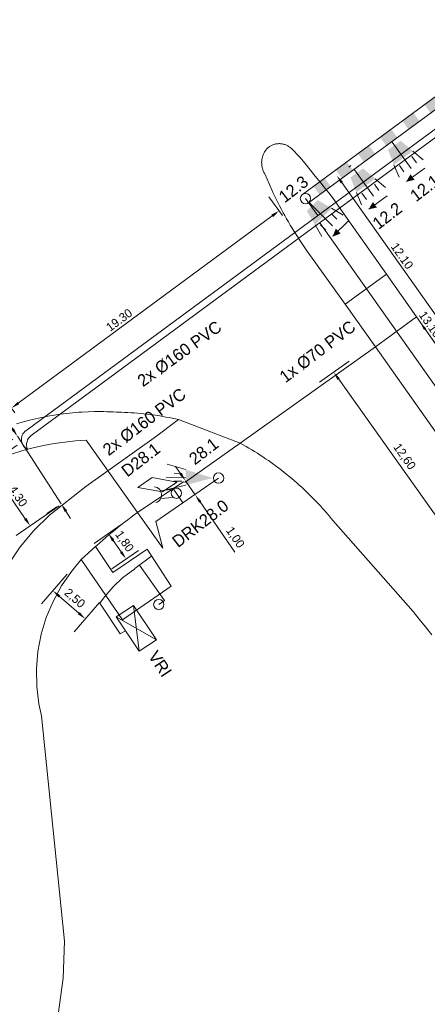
# Model space of a CAD drawing. Header units: metres. Extents: x 145932 to 146586, y 490286 to 490804.
# Tile 17 of 25: x 146259 to 146283, y 490454 to 490511. Entities that reach past the tile are written whole.
import ezdxf
from ezdxf.enums import TextEntityAlignment as Align

# ---------------------------------------------------------------- set-up
doc = ezdxf.new("R2010")
doc.units = ezdxf.units.M
doc.header["$MEASUREMENT"] = 0
for name, color, linetype, lineweight in [('B-WE-IW-VRI_KABEL_DETECTIELUS-G', 13, 'Continuous', 18), ('B-WE-IW-VRI_KABEL_DETECTIELUS-T18', 13, 'Continuous', 18), ('B-WE-IW-VRI_KABEL_SIGNAALKABEL-G', 93, 'Continuous', 18), ('B-WE-IW-VRI_KABEL_SIGNAALKABEL-M', 93, 'Continuous', 18), ('B-WE-IW-VRI_KABELDOORVOER_MANTELBUIS-T18', 254, 'Continuous', 18), ('B-WE-IW-VRI_KAST-G', 254, 'Continuous', 18), ('B-WE-IW-VRI_KAST-T18', 254, 'Continuous', 18), ('B-WE-IW-VRI_LANTAARN-G', 254, 'Continuous', 18), ('B-WE-IW-VRI_LANTAARN-T18', 254, 'Continuous', 18), ('B-WE-IW-VRI_OVERIG-G', 254, 'Continuous', 18), ('B-WE-IW-VRI_OVERIG-T18', 254, 'Continuous', 18), ('og-bs-gbkn-verharding', 40, 'Continuous', 9)]:
    doc.layers.add(name, color=color, linetype=linetype, lineweight=lineweight)
doc.layers.add('B-WE-IW-VRI_OVERIG-S', color=1, linetype='Continuous')
doc.styles.add('I020-1', font='ISO', dxfattribs={"height": 2})
doc.styles.add('ISO-NLCS', font='ISO-NLCS.SHX', dxfattribs={"height": 1.8})
doc.styles.add('nlcs_iso', font='iso-nlcs.shx')
doc.dimstyles.new('NLCS-LGL-500-B', dxfattribs={"dimtxt": 0.7, "dimasz": 1, "dimexe": 1, "dimexo": 1, "dimgap": 0.35, "dimtad": 1, "dimzin": 0, "dimtxsty": 'nlcs_iso', "dimcen": 1, "dimdle": 2, "dimclrd": 256, "dimclre": 8, "dimclrt": 256, "dimaunit": 2, "dimadec": 6, "dimazin": 0, "dimtfac": 1, "dimtmove": 0, "dimatfit": 0, "dimfxl": 1, "dimtolj": 1, "dimtzin": 0, "dimlwd": 18, "dimlwe": 18, "dimarcsym": 0})

# ---------------------------------------------------------------- blocks, each defined once
blk = doc.blocks.new('*D15')
at = {"layer": 'B-WE-IW-VRI_KABEL_SIGNAALKABEL-M', "color": 8, "lineweight": 18}
for p, q in [((146278.349, 490491.384), (146276.644, 490490.172)), ((146285.647, 490481.113), (146283.942, 490479.901))]:
    blk.add_line(p, q, dxfattribs=at)
at = {"layer": 'B-WE-IW-VRI_KABEL_SIGNAALKABEL-M', "lineweight": 18}
blk.add_line((146277.749, 490490.344), (146284.468, 490480.888), dxfattribs=at)
at = {"layer": 'B-WE-IW-VRI_KABEL_SIGNAALKABEL-M'}
for points in [[(146277.817, 490490.392), (146277.681, 490490.296), (146277.459, 490490.752)], [(146284.536, 490480.936), (146284.4, 490480.84), (146284.758, 490480.481)]]:
    blk.add_solid(points, dxfattribs=at)
at = {"layer": 'DEFPOINTS', "color": 0}
for p in [(146279.164, 490491.963), (146286.462, 490481.692), (146284.758, 490480.481)]:
    blk.add_point(p, dxfattribs=at)
at = {"layer": 'B-WE-IW-VRI_KABEL_SIGNAALKABEL-M', "insert": (146281.545, 490485.834), "char_height": 0.5, "attachment_point": 5, "rotation": 305.3969, "style": 'nlcs_iso'}
blk.add_mtext('\\A1;12,60', dxfattribs=at)
blk = doc.blocks.new('*D49')
at = {"layer": 'B-WE-IW-VRI_KABEL_SIGNAALKABEL-M', "color": 8, "lineweight": 18}
for p, q in [((146274.497, 490499.834), (146273.698, 490500.918)), ((146258.955, 490488.379), (146258.156, 490489.463))]:
    blk.add_line(p, q, dxfattribs=at)
at = {"layer": 'B-WE-IW-VRI_KABEL_SIGNAALKABEL-M', "lineweight": 18}
blk.add_line((146259.151, 490488.954), (146273.889, 490499.816), dxfattribs=at)
at = {"layer": 'B-WE-IW-VRI_KABEL_SIGNAALKABEL-M'}
for points in [[(146273.84, 490499.884), (146273.939, 490499.749), (146274.292, 490500.113)], [(146259.102, 490489.021), (146259.201, 490488.887), (146258.749, 490488.658)]]:
    blk.add_solid(points, dxfattribs=at)
at = {"layer": 'DEFPOINTS', "color": 0}
for p in [(146274.292, 490500.113), (146275.091, 490499.029), (146259.548, 490487.574)]:
    blk.add_point(p, dxfattribs=at)
at = {"layer": 'B-WE-IW-VRI_KABEL_SIGNAALKABEL-M', "insert": (146265.007, 490493.775), "char_height": 0.5, "attachment_point": 5, "rotation": 36.391, "style": 'nlcs_iso'}
blk.add_mtext('\\A1;19.30', dxfattribs=at)
blk = doc.blocks.new('*D58')
at = {"layer": 'B-WE-IW-VRI_KABEL_SIGNAALKABEL-M', "color": 8, "lineweight": 18}
for p, q in [((146259.084, 490486.505), (146256.59, 490484.783)), ((146261.515, 490482.985), (146259.021, 490481.263))]:
    blk.add_line(p, q, dxfattribs=at)
at = {"layer": 'B-WE-IW-VRI_KABEL_SIGNAALKABEL-M', "lineweight": 18}
blk.add_line((146257.697, 490484.94), (146259.559, 490482.242), dxfattribs=at)
at = {"layer": 'B-WE-IW-VRI_KABEL_SIGNAALKABEL-M'}
for points in [[(146257.765, 490484.987), (146257.628, 490484.892), (146257.412, 490485.351)], [(146259.628, 490482.29), (146259.491, 490482.195), (146259.844, 490481.831)]]:
    blk.add_solid(points, dxfattribs=at)
at = {"layer": 'DEFPOINTS', "color": 0}
for p in [(146259.906, 490487.074), (146262.338, 490483.554, 0.647), (146259.844, 490481.831)]:
    blk.add_point(p, dxfattribs=at)
at = {"layer": 'B-WE-IW-VRI_KABEL_SIGNAALKABEL-M', "insert": (146259.141, 490483.553), "char_height": 0.5, "attachment_point": 5, "rotation": 304.6319, "style": 'nlcs_iso'}
blk.add_mtext('\\A1;4.30', dxfattribs=at)
blk = doc.blocks.new('*D59')
at = {"layer": 'B-WE-IW-VRI_KABEL_SIGNAALKABEL-M', "color": 8, "lineweight": 18}
for p, q in [((146265.106, 490481.884), (146263.559, 490480.811)), ((146266.132, 490480.402), (146264.585, 490479.33))]:
    blk.add_line(p, q, dxfattribs=at)
at = {"layer": 'B-WE-IW-VRI_KABEL_SIGNAALKABEL-M', "lineweight": 18}
blk.add_line((146265.122, 490480.311), (146264.665, 490480.97), dxfattribs=at)
at = {"layer": 'B-WE-IW-VRI_KABEL_SIGNAALKABEL-M'}
for points in [[(146264.734, 490481.017), (146264.597, 490480.922), (146264.381, 490481.381)], [(146265.191, 490480.358), (146265.054, 490480.263), (146265.407, 490479.9)]]:
    blk.add_solid(points, dxfattribs=at)
at = {"layer": 'DEFPOINTS', "color": 0}
for p in [(146265.928, 490482.453), (146264.381, 490481.381), (146266.954, 490480.972)]:
    blk.add_point(p, dxfattribs=at)
at = {"layer": 'B-WE-IW-VRI_KABEL_SIGNAALKABEL-M', "insert": (146265.287, 490480.913), "char_height": 0.5, "attachment_point": 5, "rotation": 304.7203, "style": 'nlcs_iso'}
blk.add_mtext('\\A1;1,80', dxfattribs=at)
blk = doc.blocks.new('*D60')
at = {"layer": 'B-WE-IW-VRI_KABEL_SIGNAALKABEL-M', "lineweight": 18}
for p, q in [((146268.571, 490484.858), (146268.286, 490485.269)), ((146268.855, 490484.447), (146269.425, 490483.625)), ((146269.71, 490483.214), (146271.727, 490480.303))]:
    blk.add_line(p, q, dxfattribs=at)
at = {"layer": 'B-WE-IW-VRI_KABEL_SIGNAALKABEL-M'}
for points in [[(146268.639, 490484.905), (146268.502, 490484.81), (146268.855, 490484.447)], [(146269.778, 490483.261), (146269.641, 490483.166), (146269.425, 490483.625)]]:
    blk.add_solid(points, dxfattribs=at)
at = {"layer": 'DEFPOINTS', "color": 0}
for p in [(146268.855, 490484.447), (146268.855, 490484.447), (146269.425, 490483.625)]:
    blk.add_point(p, dxfattribs=at)
at = {"layer": 'B-WE-IW-VRI_KABEL_SIGNAALKABEL-M', "insert": (146271.719, 490481.139), "char_height": 0.5, "attachment_point": 5, "rotation": 304.7203, "style": 'nlcs_iso'}
blk.add_mtext('\\A1;1,00', dxfattribs=at)
blk = doc.blocks.new('*D61')
at = {"layer": 'B-WE-IW-VRI_KABEL_SIGNAALKABEL-M', "color": 8, "lineweight": 18}
for p, q in [((146261.982, 490479.02), (146260.5, 490477.311)), ((146263.87, 490477.382), (146262.389, 490475.673))]:
    blk.add_line(p, q, dxfattribs=at)
at = {"layer": 'B-WE-IW-VRI_KABEL_SIGNAALKABEL-M', "lineweight": 18}
blk.add_line((146261.533, 490477.739), (146262.666, 490476.756), dxfattribs=at)
at = {"layer": 'B-WE-IW-VRI_KABEL_SIGNAALKABEL-M'}
for points in [[(146261.588, 490477.802), (146261.478, 490477.676), (146261.155, 490478.067)], [(146262.721, 490476.819), (146262.612, 490476.694), (146263.044, 490476.429)]]:
    blk.add_solid(points, dxfattribs=at)
at = {"layer": 'DEFPOINTS', "color": 0}
for p in [(146262.637, 490479.775), (146264.526, 490478.137), (146263.044, 490476.429)]:
    blk.add_point(p, dxfattribs=at)
at = {"layer": 'B-WE-IW-VRI_KABEL_SIGNAALKABEL-M', "insert": (146262.407, 490477.603), "char_height": 0.5, "attachment_point": 5, "rotation": 319.0629, "style": 'nlcs_iso'}
blk.add_mtext('\\A1;2,50', dxfattribs=at)
blk = doc.blocks.new('*D62')
at = {"layer": 'B-WE-IW-VRI_KABEL_SIGNAALKABEL-M', "lineweight": 18}
for p, q in [((146258.828, 490487.445), (146256.819, 490490.543)), ((146261.647, 490483.098), (146259.1, 490487.026)), ((146261.919, 490482.679), (146262.191, 490482.259))]:
    blk.add_line(p, q, dxfattribs=at)
at = {"layer": 'B-WE-IW-VRI_KABEL_SIGNAALKABEL-M', "color": 8, "lineweight": 18}
for p, q in [((146258.837, 490486.855), (146258.261, 490486.482)), ((146261.384, 490482.928), (146260.808, 490482.554))]:
    blk.add_line(p, q, dxfattribs=at)
at = {"layer": 'B-WE-IW-VRI_KABEL_SIGNAALKABEL-M'}
for points in [[(146258.898, 490487.491), (146258.758, 490487.4), (146259.1, 490487.026)], [(146261.989, 490482.724), (146261.849, 490482.633), (146261.647, 490483.098)]]:
    blk.add_solid(points, dxfattribs=at)
at = {"layer": 'DEFPOINTS', "color": 0}
for p in [(146259.676, 490487.399), (146262.223, 490483.472, 0.596), (146261.647, 490483.098)]:
    blk.add_point(p, dxfattribs=at)
at = {"layer": 'B-WE-IW-VRI_KABEL_SIGNAALKABEL-M', "insert": (146257.577, 490490.11), "char_height": 0.5, "attachment_point": 5, "rotation": 302.9625, "style": 'nlcs_iso'}
blk.add_mtext('\\A1;4.70', dxfattribs=at)
blk = doc.blocks.new('*D64')
at = {"layer": 'B-WE-IW-VRI_KABEL_SIGNAALKABEL-M', "color": 8, "lineweight": 18}
for p, q in [((146278.347, 490502.655), (146278.461, 490502.735)), ((146285.351, 490492.74), (146285.465, 490492.82))]:
    blk.add_line(p, q, dxfattribs=at)
at = {"layer": 'B-WE-IW-VRI_KABEL_SIGNAALKABEL-M', "lineweight": 18}
blk.add_line((146284.36, 490492.651), (146277.933, 490501.75), dxfattribs=at)
at = {"layer": 'B-WE-IW-VRI_KABEL_SIGNAALKABEL-M'}
for points in [[(146278.001, 490501.798), (146277.865, 490501.702), (146277.644, 490502.158)], [(146284.428, 490492.7), (146284.292, 490492.603), (146284.648, 490492.243)]]:
    blk.add_solid(points, dxfattribs=at)
at = {"layer": 'DEFPOINTS', "color": 0}
for p in [(146277.531, 490502.078), (146277.644, 490502.158), (146284.535, 490492.163)]:
    blk.add_point(p, dxfattribs=at)
at = {"layer": 'B-WE-IW-VRI_KABEL_SIGNAALKABEL-M', "insert": (146281.429, 490497.493), "char_height": 0.5, "attachment_point": 5, "rotation": 305.2382, "style": 'nlcs_iso'}
blk.add_mtext('\\A1;12.10', dxfattribs=at)
blk = doc.blocks.new('V_MAST')
blk.add_circle((0, 0), 0.3)
blk = doc.blocks.new('*D114')
at = {"layer": 'B-WE-IW-VRI_KABEL_SIGNAALKABEL-M', "color": 8, "lineweight": 18}
for p, q in [((146283.291, 490494.232), (146283.291, 490494.232)), ((146285.252, 490491.464), (146285.252, 490491.464))]:
    blk.add_line(p, q, dxfattribs=at)
at = {"layer": 'B-WE-IW-VRI_KABEL_SIGNAALKABEL-M', "lineweight": 18}
blk.add_line((146284.147, 490491.294), (146282.764, 490493.246), dxfattribs=at)
at = {"layer": 'B-WE-IW-VRI_KABEL_SIGNAALKABEL-M'}
for points in [[(146282.832, 490493.294), (146282.696, 490493.198), (146282.475, 490493.654)], [(146284.215, 490491.342), (146284.079, 490491.245), (146284.436, 490490.886)]]:
    blk.add_solid(points, dxfattribs=at)
at = {"layer": 'DEFPOINTS', "color": 0}
for p in [(146282.475, 490493.654), (146282.475, 490493.654), (146284.436, 490490.886)]:
    blk.add_point(p, dxfattribs=at)
at = {"layer": 'B-WE-IW-VRI_KABEL_SIGNAALKABEL-M', "insert": (146283.057, 490493.524), "char_height": 0.5, "attachment_point": 5, "rotation": 305.3109, "style": 'nlcs_iso'}
blk.add_mtext('\\A1;13.10', dxfattribs=at)
blk = doc.blocks.new('V_30LNT')
at = {"layer": 'B-WE-IW-VRI_LANTAARN-G'}
for p, q in [((1.3, 0.6), (1.979, 0.769)), ((0.3, 0), (1.975, 0)), ((1.5, 0.4), (1.9, 0.4)), ((1.5, -0.4), (1.9, -0.4)), ((1.3, -0.6), (1.979, -0.769))]:
    blk.add_line(p, q, dxfattribs=at)
blk.add_solid([(0.5, 0.4), (0.5, -0.4), (1.3, 0.6), (1.3, -0.6)], dxfattribs=at)
at = {"layer": 'B-WE-IW-VRI_LANTAARN-T18', "style": 'I020-1'}
blk.add_attdef('LNT', text='', height=1, dxfattribs=at).set_placement((3.534, -0.001), align=Align.MIDDLE)
blk = doc.blocks.new('V_20LNT')
for p, q in [((1.7, 0.4), (2.666, 0.659)), ((1.7, 0), (2.7, 0)), ((1.9, 0.2), (2.3, 0.2)), ((1.7, -0.4), (2.666, -0.659)), ((1.9, -0.2), (2.3, -0.2))]:
    blk.add_line(p, q)
blk.add_solid([(0.3, 0), (1.7, 0.4), (1.7, -0.4)])
at = {"layer": 'B-WE-IW-VRI_OVERIG-S', "style": 'I020-1'}
blk.add_attdef('LNT', text='', height=1, dxfattribs=at).set_placement((4.129, 0), align=Align.MIDDLE)
blk = doc.blocks.new('V_DRK')
for p, q in [((0.22, 0.204), (0.818, 0.204)), ((0.22, -0.204), (0.806, -0.204))]:
    blk.add_line(p, q)
blk.add_arc((1.174, -0.01), 0.416, 101.0729, 258.884)
at = {"layer": 'B-WE-IW-VRI_OVERIG-S', "style": 'I020-1'}
blk.add_attdef('INST', text='', height=1, dxfattribs=at).set_placement((3.19, -0.003), align=Align.MIDDLE)
blk = doc.blocks.new('vri-automaat')
at = {"layer": 'B-WE-IW-VRI_KAST-G'}
for p, q in [((-1.2, 0.6), (1.2, -0.6)), ((-1.2, -0.6), (-1.2, 0.6)), ((-1.2, -0.6), (1.2, 0.6)), ((-1.2, 0.6), (1.2, 0.6)), ((1.2, 0.6), (1.2, -0.6)), ((1.2, -0.6), (-1.2, -0.6))]:
    blk.add_line(p, q, dxfattribs=at)
at = {"layer": 'B-WE-IW-VRI_KAST-T18', "style": 'ISO-NLCS'}
blk.add_attdef('Automaat nr.', text='', height=0.7, dxfattribs=at).set_placement((1.7, 0), align=Align.MIDDLE_LEFT)

msp = doc.modelspace()

# ---------------------------------------------------------------- linework, layer by layer
at = {"layer": 'B-WE-IW-VRI_KABEL_DETECTIELUS-G', "flags": 128}
msp.add_lwpolyline([(146266.916, 490484.632), (146266.1, 490484.053), (146267.523, 490483.802), (146268.345, 490484.372)], close=True, dxfattribs=at)
at = {"layer": 'B-WE-IW-VRI_KABEL_SIGNAALKABEL-G', "ltscale": 0.1}
for p, q in [((146275.821, 490500.82), (146276.547, 490499.835)), ((146268.149, 490483.989), (146268.7, 490483.157)), ((146265.924, 490479.344), (146266.894, 490480.084))]:
    msp.add_line(p, q, dxfattribs=at)
at = {"layer": 'B-WE-IW-VRI_KABEL_SIGNAALKABEL-G', "ltscale": 0.1, "flags": 128}
for points in [[(146259.676, 490487.4), (146290.931, 490510.436)], [(146291.058, 490510.033), (146259.906, 490487.074)], [(146334.367, 490420.143), (146333.41, 490419.436), (146329.445, 490424.804), (146276.651, 490499.411)], [(146270.782, 490484.6), (146267.14, 490482.077), (146267.534, 490480.525)], [(146265.916, 490479.338), (146265.208, 490478.802), (146264.655, 490478.286), (146264.159, 490477.715), (146263.894, 490477.336)], [(146267.308, 490477.263), (146267.635, 490477.505), (146266.183, 490479.541)], [(146265.343, 490475.712), (146265.068, 490475.569), (146263.894, 490477.336)]]:
    msp.add_lwpolyline(points, dxfattribs=at)
msp.add_lwpolyline([(146267.534, 490480.525), (146263.101, 490486.798, 0.156085), (146253.903, 490483.38), (146236.534, 490469.747), (146208.818, 490448.429), (146203.588, 490444.48), (146178.661, 490425.686), (146141.658, 490398.594), (146141.658, 490398.594), (146082.202, 490357.802), (146072.29, 490353.918), (146059.995, 490345.988), (146057.716, 490349.267), (146057.549, 490349.158), (146037.521, 490336.054), (146003.937, 490314.245), (146003.277, 490313.83)], format="xyb", dxfattribs=at)
at = {"layer": 'B-WE-IW-VRI_KABEL_SIGNAALKABEL-G', "ltscale": 0.1}
for centre, radius, start, end in [((146259.968, 490486.837), 0.634, 117.4282, 243.6594), ((146260.306, 490486.532), 0.673, 126.4174, 202.9824)]:
    msp.add_arc(centre, radius, start, end, dxfattribs=at)
at = {"layer": 'B-WE-IW-VRI_OVERIG-G'}
for p, q in [((146289.432, 490511.205), (146275.643, 490501.062)), ((146275.998, 490500.579), (146289.788, 490510.722)), ((146281.691, 490501.817), (146282.745, 490502.589)), ((146279.508, 490500.214), (146280.564, 490500.982)), ((146277.417, 490498.632), (146278.342, 490499.553))]:
    msp.add_line(p, q, dxfattribs=at)
for points in [[(146281.672, 490501.804, 0, 0.394, 0), (146282.036, 490502.07, 0.394, 0.394, 0)], [(146279.489, 490500.2, 0, 0.394, 0), (146279.854, 490500.465, 0.394, 0.394, 0)], [(146277.4, 490498.616, 0, 0.394, 0), (146277.72, 490498.934, 0.394, 0.394, 0)]]:
    msp.add_lwpolyline(points, format="xyseb", dxfattribs=at)
for points in [[(146283.087, 490505.793), (146282.732, 490506.276), (146283.732, 490506.267), (146283.376, 490506.75)], [(146281.798, 490504.845), (146281.443, 490505.328), (146282.443, 490505.319), (146282.087, 490505.802)], [(146280.509, 490503.897), (146280.154, 490504.38), (146281.154, 490504.371), (146280.798, 490504.854)], [(146279.221, 490502.949), (146278.865, 490503.432), (146279.865, 490503.423), (146279.51, 490503.906)], [(146277.932, 490502.001), (146277.576, 490502.484), (146278.576, 490502.475), (146278.221, 490502.958)], [(146276.643, 490501.053), (146276.287, 490501.536), (146277.287, 490501.527), (146276.932, 490502.01)]]:
    msp.add_solid(points, dxfattribs=at)
at = {"layer": 'og-bs-gbkn-verharding'}
for p, q in [((146275.003, 490503.727), (146275.494, 490503.235)), ((146273.863, 490501.335), (146273.461, 490502.255)), ((146277.171, 490501.155), (146277.387, 490500.88)), ((146277.387, 490500.88), (146278.006, 490500)), ((146278.006, 490500), (146280.516, 490496.433)), ((146278.127, 490494.697), (146275.866, 490497.842)), ((146278.127, 490494.697), (146280.516, 490496.433)), ((146280.516, 490496.433), (146282.258, 490493.969)), ((146279.891, 490492.225), (146278.127, 490494.697)), ((146279.891, 490492.225), (146282.258, 490493.969)), ((146272.029, 490486.63), (146279.891, 490492.225)), ((146294.505, 490471.424), (146279.891, 490492.225)), ((146267.041, 490486.936), (146268.452, 490487.992)), ((146268.452, 490487.992), (146272.029, 490486.63)), ((146263.073, 490484.116), (146267.041, 490486.936)), ((146272.029, 490486.63), (146268.841, 490484.368)), ((146282.065, 490476.856), (146277.436, 490482.116)), ((146263.634, 490480.622), (146262.8, 490479.877)), ((146263.634, 490480.622), (146264.635, 490479.123)), ((146260.49, 490470.81), (146261.83, 490457.72))]:
    msp.add_line(p, q, dxfattribs=at)
for points in [[(146275.003, 490503.727), (146274.951, 490503.773), (146274.916, 490503.802), (146274.88, 490503.828), (146274.842, 490503.853), (146274.804, 490503.877), (146274.764, 490503.898), (146274.724, 490503.918), (146274.682, 490503.936), (146274.64, 490503.952), (146274.597, 490503.966), (146274.554, 490503.978), (146274.51, 490503.989), (146274.466, 490503.997), (146274.421, 490504.004), (146274.376, 490504.008), (146274.331, 490504.01), (146274.286, 490504.011), (146274.241, 490504.009), (146274.196, 490504.006), (146274.152, 490504), (146274.107, 490503.993), (146274.063, 490503.983), (146274.019, 490503.972), (146273.976, 490503.959), (146273.934, 490503.943), (146273.892, 490503.926), (146273.851, 490503.907), (146273.811, 490503.887), (146273.772, 490503.864), (146273.734, 490503.84), (146273.697, 490503.814), (146273.662, 490503.787), (146273.627, 490503.758), (146273.594, 490503.727), (146273.566, 490503.695), (146273.535, 490503.656), (146273.506, 490503.616), (146273.478, 490503.575), (146273.451, 490503.533), (146273.427, 490503.489), (146273.404, 490503.445), (146273.383, 490503.4), (146273.364, 490503.354), (146273.347, 490503.308), (146273.331, 490503.26), (146273.318, 490503.212), (146273.306, 490503.164), (146273.297, 490503.115), (146273.289, 490503.066)], [(146275.494, 490503.235), (146275.796, 490502.868), (146276.095, 490502.5), (146276.394, 490502.131), (146276.691, 490501.761), (146276.986, 490501.389), (146277.171, 490501.155)], [(146273.289, 490503.066), (146273.284, 490503.017), (146273.28, 490502.967), (146273.278, 490502.917), (146273.279, 490502.868), (146273.281, 490502.818), (146273.286, 490502.768), (146273.292, 490502.719), (146273.3, 490502.67), (146273.311, 490502.621), (146273.323, 490502.573), (146273.337, 490502.526), (146273.353, 490502.479), (146273.371, 490502.432), (146273.391, 490502.387), (146273.412, 490502.342), (146273.436, 490502.298), (146273.461, 490502.255)], [(146274.534, 490500), (146274.517, 490500.031), (146274.416, 490500.22), (146274.316, 490500.41), (146274.218, 490500.6), (146274.123, 490500.792), (146274.028, 490500.985), (146273.936, 490501.178), (146273.863, 490501.335)], [(146275.866, 490497.842), (146275.744, 490498.018), (146275.624, 490498.196), (146275.506, 490498.375), (146275.389, 490498.555), (146275.274, 490498.735), (146275.161, 490498.917), (146275.049, 490499.1), (146274.939, 490499.284), (146274.831, 490499.47), (146274.725, 490499.656), (146274.62, 490499.843), (146274.534, 490500)], [(146282.258, 490493.969), (146305.409, 490461.19), (146345.15, 490404.858)], [(146259.046, 490487.756), (146259.452, 490487.87), (146259.803, 490487.963), (146260.156, 490488.047), (146260.334, 490488.087), (146260.511, 490488.124), (146260.867, 490488.194), (146261.225, 490488.255), (146261.584, 490488.308), (146261.764, 490488.332), (146261.945, 490488.354), (146262.306, 490488.391), (146262.486, 490488.407), (146262.667, 490488.421), (146262.849, 490488.432), (146263.211, 490488.45), (146263.574, 490488.46), (146263.937, 490488.461), (146264.119, 490488.459), (146264.3, 490488.455), (146264.663, 490488.44), (146264.844, 490488.43), (146265.139, 490488.423), (146265.325, 490488.416), (146265.511, 490488.407), (146265.696, 490488.396), (146265.882, 490488.383), (146266.067, 490488.368), (146266.437, 490488.332), (146266.622, 490488.311), (146266.99, 490488.263), (146267.358, 490488.207), (146267.724, 490488.143), (146267.907, 490488.108), (146268.089, 490488.071), (146268.271, 490488.033), (146268.452, 490487.992)], [(146277.436, 490482.116), (146277.315, 490482.264), (146277.192, 490482.41), (146277.068, 490482.556), (146276.942, 490482.7), (146276.815, 490482.842), (146276.686, 490482.984), (146276.556, 490483.124), (146276.424, 490483.262), (146276.291, 490483.4), (146276.157, 490483.535), (146276.021, 490483.67), (146275.884, 490483.803), (146275.745, 490483.934), (146275.605, 490484.064), (146275.463, 490484.193), (146275.321, 490484.32), (146275.176, 490484.446), (146275.031, 490484.57), (146274.884, 490484.692), (146274.736, 490484.813), (146274.587, 490484.933), (146274.437, 490485.051), (146274.285, 490485.167), (146274.132, 490485.282), (146273.978, 490485.395), (146273.823, 490485.506), (146273.666, 490485.616), (146273.509, 490485.724), (146273.35, 490485.831), (146273.19, 490485.936), (146273.029, 490486.039), (146272.867, 490486.141), (146272.704, 490486.241), (146272.54, 490486.339), (146272.375, 490486.435), (146272.209, 490486.53), (146272.029, 490486.63)], [(146268.841, 490484.368), (146268.751, 490484.388), (146266.264, 490482.741)], [(146263.073, 490484.116), (146260.96, 490482.44), (146260.06, 490481.566), (146259.256, 490480.603), (146258.557, 490479.561)], [(146266.264, 490482.741), (146266.073, 490482.605), (146265.884, 490482.467), (146265.696, 490482.327), (146265.509, 490482.186), (146265.323, 490482.043), (146265.138, 490481.899), (146264.955, 490481.753), (146264.773, 490481.605), (146264.592, 490481.456), (146264.412, 490481.306), (146264.234, 490481.154), (146264.057, 490481), (146263.881, 490480.845), (146263.707, 490480.688), (146263.634, 490480.622)], [(146264.635, 490479.123), (146266.635, 490480.477), (146268.016, 490478.334), (146265.204, 490476.378), (146262.8, 490479.877)], [(146262.8, 490479.877), (146262.247, 490479.172), (146261.664, 490478.338), (146261.172, 490477.447), (146260.776, 490476.509), (146260.479, 490475.535), (146260.286, 490474.536), (146260.199, 490473.522), (146260.218, 490472.504), (146260.343, 490471.494), (146260.49, 490470.81)], [(146283.162, 490475.505), (146282.796, 490475.959), (146282.428, 490476.412), (146282.065, 490476.856)], [(146261.83, 490457.72), (146261.763, 490455.585), (146261.473, 490453.469), (146260.964, 490451.395), (146260.24, 490449.386), (146259.311, 490447.463)]]:
    msp.add_lwpolyline(points, dxfattribs=at)

# ---------------------------------------------------------------- block references
at = {"layer": 'B-WE-IW-VRI_KAST-G', "rotation": 303.8636988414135}
msp.add_blockref('vri-automaat', (146266.001, 490475.881), dxfattribs=at).add_auto_attribs({'Automaat nr.': 'VRI'})
at = {"layer": 'B-WE-IW-VRI_LANTAARN-G'}
ref = msp.add_blockref('V_30LNT', (146280.652, 490504.374), dxfattribs=dict(at, xscale=1.126851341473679, yscale=1.126851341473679, zscale=1.126851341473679, rotation=305.7344732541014))
ref.add_attrib('LNT', '12.1', dxfattribs={"layer": 'B-WE-IW-VRI_LANTAARN-T18', "height": 0.7, "rotation": 37.6457, "style": 'ISO-NLCS'}).set_placement((146282.745, 490501.435), align=Align.MIDDLE)
ref = msp.add_blockref('V_30LNT', (146278.471, 490502.769), dxfattribs=dict(at, xscale=1.126851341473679, yscale=1.126851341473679, zscale=1.126851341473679, rotation=305.7344732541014))
ref.add_attrib('LNT', '12.2', dxfattribs={"layer": 'B-WE-IW-VRI_LANTAARN-T18', "height": 0.7, "rotation": 37.6457, "style": 'ISO-NLCS'}).set_placement((146280.564, 490499.83), align=Align.MIDDLE)
ref = msp.add_blockref('V_30LNT', (146275.821, 490500.82), dxfattribs=dict(at, xscale=1.126851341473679, yscale=1.126851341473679, zscale=1.126851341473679, rotation=314.8749350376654))
ref.add_attrib('LNT', '12.3', dxfattribs={"layer": 'B-WE-IW-VRI_LANTAARN-T18', "height": 0.7, "rotation": 37.6457, "style": 'ISO-NLCS'}).set_placement((146275.121, 490501.373), align=Align.MIDDLE)
ref = msp.add_blockref('V_20LNT', (146270.782, 490484.6), dxfattribs=dict(at, xscale=1.12685134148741, yscale=1.12685134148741, zscale=1.12685134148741, rotation=178.8438092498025))
ref.add_attrib('LNT', '28.1', dxfattribs={"layer": 'B-WE-IW-VRI_LANTAARN-T18', "height": 0.7, "rotation": 37.6457, "style": 'ISO-NLCS'}).set_placement((146269.909, 490486.165), align=Align.MIDDLE)
at = {"layer": 'B-WE-IW-VRI_OVERIG-G', "rotation": 305.2990653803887}
for p in [(146275.821, 490500.82), (146270.782, 490484.6), (146268.326, 490483.722), (146267.308, 490477.263)]:
    msp.add_blockref('V_MAST', p, dxfattribs=at)
at = {"layer": 'B-WE-IW-VRI_OVERIG-G'}
ref = msp.add_blockref('V_DRK', (146268.326, 490483.722), dxfattribs=dict(at, xscale=1.126851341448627, yscale=1.126851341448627, zscale=1.126851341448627, rotation=184.4676168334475))
ref.add_attrib('INST', 'DRK28.0', dxfattribs={"layer": 'B-WE-IW-VRI_OVERIG-T18', "height": 0.7, "rotation": 37.6457, "style": 'ISO-NLCS'}).set_placement((146269.716, 490481.967), align=Align.MIDDLE)

# ---------------------------------------------------------------- texts
at = {"layer": 'B-WE-IW-VRI_KABEL_DETECTIELUS-T18', "style": 'ISO-NLCS'}
msp.add_text('D28.1', height=0.7, rotation=37.5567, dxfattribs=at).set_placement((146265.478, 490484.629))
at = {"layer": 'B-WE-IW-VRI_KABELDOORVOER_MANTELBUIS-T18', "style": 'ISO-NLCS'}
for s, rotation, p in [('2x %%c160 PVC', 35.8606, (146266.388, 490489.862)), ('1x %%c70 PVC', 37.2332, (146274.656, 490490.09)), ('2x %%c160 PVC', 37.2332, (146264.396, 490485.86))]:
    msp.add_text(s, height=0.7, rotation=rotation, dxfattribs=at).set_placement(p)

# ---------------------------------------------------------------- dimensions: what is measured, and where the dimension line sits
at = {"layer": 'B-WE-IW-VRI_KABEL_SIGNAALKABEL-M'}
for base, p1, p2, angle, text, picture, middle in [((146277.644, 490502.158), (146284.535, 490492.163), (146277.531, 490502.078), 125.2382, '12.10', '*D64', (146281.102, 490497.263)), ((146274.292, 490500.113), (146259.548, 490487.574), (146275.091, 490499.029), 36.391, '19.30', '*D49', (146265.248, 490493.448)), ((146282.475, 490493.654), (146284.436, 490490.886), (146282.475, 490493.654), 125.3109, '13.10', '*D114', (146282.731, 490493.293)), ((146261.647, 490483.098), (146259.676, 490487.399), (146262.223, 490483.472, 0.596), 302.9625, '4.70', '*D62', (146257.241, 490489.893)), ((146259.844, 490481.831), (146259.906, 490487.074), (146262.338, 490483.554, 0.647), 304.6319, '4.30', '*D58', (146258.811, 490483.325))]:
    dim = msp.add_linear_dim(base=base, p1=p1, p2=p2, angle=angle, text=text, dimstyle='NLCS-LGL-500-B', override={"dimtxt": 0.5, "dimasz": 0.5, "dimgap": 0.15}, dxfattribs=at)
    dim.commit()
    dim.dimension.update_dxf_attribs({"geometry": picture, "text_midpoint": middle, "dimtype": 161})
for base, p1, p2, angle, picture, middle in [((146284.758, 490480.481), (146279.164, 490491.963), (146286.462, 490481.692), 305.3969, '*D15', (146281.152, 490485.555)), ((146268.855, 490484.447), (146269.425, 490483.625), (146268.855, 490484.447), 124.7203, '*D60', (146271.333, 490480.871)), ((146264.381, 490481.381), (146266.954, 490480.972), (146265.928, 490482.453), 124.7203, '*D59', (146264.894, 490480.64)), ((146263.044, 490476.429), (146262.637, 490479.775), (146264.526, 490478.137), 319.0629, '*D61', (146262.1, 490477.248))]:
    dim = msp.add_linear_dim(base=base, p1=p1, p2=p2, angle=angle, dimstyle='NLCS-LGL-500-B', override={"dimtxt": 0.5, "dimasz": 0.5, "dimgap": 0.15}, dxfattribs=at)
    dim.commit()
    dim.dimension.update_dxf_attribs({"geometry": picture, "text_midpoint": middle, "dimtype": 161})

doc.saveas('drawing.dxf')
